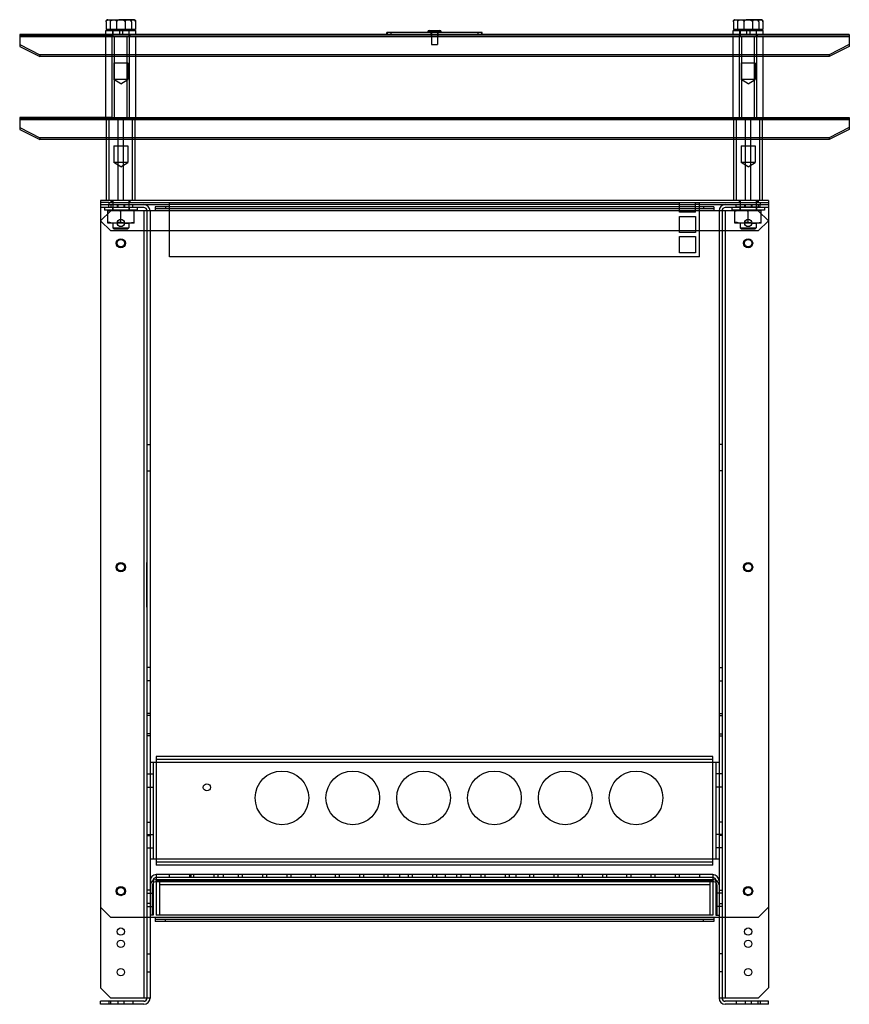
# Model space of a CAD drawing. Header units: millimetres. Extents: x 57 to 467, y 120 to 607.
import ezdxf

# ---------------------------------------------------------------- set-up
doc = ezdxf.new("R2010")
doc.units = ezdxf.units.MM
doc.header["$LTSCALE"] = 47.570984
doc.layers.get('0').update_dxf_attribs({"linetype": 'CONTINUOUS'})

msp = doc.modelspace()

# ---------------------------------------------------------------- linework, layer by layer
at = {"color": 7, "linetype": 'Continuous'}
for p, q in [((99.29, 605.7), (99.29, 601.9)), ((100.08, 606.7), (113.08, 606.7)), ((101.37, 605.7), (101.37, 601.9)), ((104.5, 605.7), (104.5, 601.9)), ((108.66, 605.7), (108.66, 601.9)), ((111.78, 605.7), (111.78, 601.9)), ((113.86, 605.7), (113.86, 601.9)), ((409.29, 605.7), (409.29, 601.9)), ((410.08, 606.7), (423.08, 606.7)), ((411.37, 605.7), (411.37, 601.9)), ((414.5, 605.7), (414.5, 601.9)), ((418.66, 605.7), (418.66, 601.9)), ((421.78, 605.7), (421.78, 601.9)), ((423.86, 605.7), (423.86, 601.9)), ((56.58, 599.4), (56.58, 593.54)), ((466.58, 599.4), (56.58, 599.4)), ((466.58, 599.05), (56.58, 599.05)), ((102.08, 598.4), (56.58, 598.4)), ((466.58, 598.19), (56.58, 598.19)), ((99.1, 558.4), (99.1, 598.4)), ((99.18, 599.4), (99.18, 601.4)), ((99.18, 601.4), (113.98, 601.4)), ((113.86, 601.9), (99.29, 601.9)), ((100.08, 601.9), (100.08, 601.4)), ((102.08, 599.4), (102.08, 598.4)), ((102.08, 598.4), (111.08, 598.4)), ((102.29, 558.4), (102.29, 598.4)), ((102.53, 599.4), (102.53, 601.4)), ((102.58, 601.4), (102.58, 598.4)), ((103.38, 558.4), (103.38, 598.4)), ((105.83, 601.4), (105.83, 599.4)), ((107.33, 601.4), (107.33, 599.4)), ((109.77, 558.4), (109.77, 598.4)), ((110.58, 601.4), (110.58, 598.4)), ((110.63, 599.4), (110.63, 601.4)), ((110.86, 558.4), (110.86, 598.4)), ((111.08, 599.4), (111.08, 598.4)), ((111.08, 598.4), (412.08, 598.4)), ((113.08, 601.9), (113.08, 601.4)), ((113.98, 599.4), (113.98, 601.4)), ((114.06, 558.4), (114.06, 598.4)), ((238.04, 599.4), (238.04, 600.4)), ((285.11, 600.4), (238.04, 600.4)), ((238.31, 599.4), (238.31, 600.4)), ((239.04, 600.5), (239.04, 600.4)), ((239.04, 600.5), (284.11, 600.5)), ((239.17, 600.4), (239.18, 600.5)), ((240.04, 600.5), (240.04, 599.4)), ((242.47, 600.4), (242.46, 600.5)), ((250.49, 600.5), (250.49, 600.4)), ((252.64, 600.4), (252.64, 600.5)), ((252.68, 600.4), (252.68, 600.5)), ((253.64, 600.4), (253.64, 600.5)), ((256.44, 600.4), (256.44, 600.5)), ((256.54, 600.4), (256.54, 600.5)), ((256.84, 600.4), (256.84, 600.5)), ((257.54, 600.4), (257.54, 600.5)), ((257.84, 600.4), (257.84, 600.5)), ((258.04, 600.4), (258.04, 600.5)), ((258.33, 600.5), (258.33, 600.7)), ((258.33, 600.7), (264.83, 600.7)), ((258.93, 601.3), (264.23, 601.3)), ((259.08, 600.4), (259.08, 600.5)), ((259.2, 600.4), (259.2, 600.5)), ((259.34, 600.4), (259.34, 600.5)), ((259.58, 600.5), (259.58, 600.4)), ((259.75, 600.4), (259.75, 600.5)), ((259.84, 600.4), (259.84, 599.4)), ((259.98, 600.5), (259.98, 598.4)), ((260.07, 600.5), (260.08, 594.5)), ((260.33, 600.4), (260.33, 600.5)), ((260.58, 601), (260.58, 600.9)), ((260.58, 601), (262.58, 601)), ((260.58, 600.9), (262.58, 600.9)), ((260.58, 600.4), (260.58, 600.5)), ((260.7, 600.4), (260.7, 600.5)), ((260.71, 600.4), (260.71, 600.5)), ((261.08, 600.5), (261.08, 600.4)), ((261.24, 600.4), (261.24, 600.5)), ((261.57, 600.4), (261.57, 600.5)), ((261.58, 600.34), (261.57, 600.5)), ((261.58, 600.34), (261.58, 600.5)), ((261.83, 600.4), (261.83, 600.5)), ((262.08, 600.4), (262.08, 600.5)), ((262.2, 600.4), (262.2, 600.5)), ((262.44, 600.4), (262.44, 600.5)), ((262.58, 601), (262.58, 600.9)), ((262.58, 600.5), (262.58, 600.4)), ((262.75, 600.4), (262.75, 600.5)), ((262.84, 600.4), (262.84, 600.5)), ((263.07, 600.5), (263.08, 594.5)), ((263.18, 600.5), (263.18, 598.4)), ((263.31, 599.4), (263.33, 600.5)), ((263.58, 600.4), (263.58, 600.5)), ((264.04, 600.4), (264.04, 600.5)), ((264.64, 600.4), (264.64, 600.5)), ((264.83, 600.5), (264.83, 600.7)), ((265.54, 600.4), (265.54, 600.5)), ((265.64, 600.4), (265.64, 600.5)), ((266.64, 600.4), (266.64, 600.5)), ((266.84, 600.4), (266.84, 600.5)), ((267.74, 600.4), (267.74, 600.5)), ((267.94, 600.4), (267.94, 600.5)), ((268.14, 600.4), (268.14, 600.5)), ((268.54, 600.4), (268.54, 600.5)), ((268.74, 600.4), (268.74, 600.5)), ((269.14, 600.4), (269.14, 600.5)), ((269.74, 600.4), (269.74, 600.5)), ((270.48, 600.4), (270.48, 600.5)), ((280.69, 600.4), (280.69, 600.5)), ((283.11, 599.4), (283.11, 600.5)), ((283.98, 600.5), (283.98, 600.4)), ((284.11, 600.5), (284.11, 600.4)), ((284.84, 600.4), (284.84, 599.4)), ((285.11, 599.4), (285.11, 600.4)), ((409.1, 558.4), (409.1, 598.4)), ((409.18, 599.4), (409.18, 601.4)), ((409.18, 601.4), (423.98, 601.4)), ((423.86, 601.9), (409.29, 601.9)), ((410.08, 601.9), (410.08, 601.4)), ((412.08, 599.4), (412.08, 598.4)), ((412.08, 598.4), (421.08, 598.4)), ((412.29, 558.4), (412.29, 598.4)), ((412.53, 599.4), (412.53, 601.4)), ((412.58, 601.4), (412.58, 598.4)), ((413.38, 558.4), (413.38, 598.4)), ((415.83, 601.4), (415.83, 599.4)), ((417.33, 601.4), (417.33, 599.4)), ((419.77, 558.4), (419.77, 598.4)), ((420.58, 601.4), (420.58, 598.4)), ((420.63, 599.4), (420.63, 601.4)), ((420.86, 558.4), (420.86, 598.4)), ((421.08, 599.4), (421.08, 598.4)), ((421.08, 598.4), (466.58, 598.4)), ((423.08, 601.9), (423.08, 601.4)), ((423.98, 599.4), (423.98, 601.4)), ((424.06, 558.4), (424.06, 598.4)), ((466.58, 599.4), (466.58, 593.54)), ((56.58, 594.4), (66.58, 589.4)), ((56.58, 593.54), (66.58, 588.54)), ((260.08, 594.5), (263.08, 594.5)), ((466.58, 594.4), (456.58, 589.4)), ((466.58, 593.54), (456.58, 588.54)), ((66.58, 589.4), (66.58, 588.54)), ((456.58, 589.4), (66.58, 589.4)), ((456.58, 588.54), (66.58, 588.54)), ((456.58, 589.4), (456.58, 588.54)), ((103.18, 585.4), (103.18, 577.1)), ((103.18, 585.4), (109.96, 585.4)), ((109.98, 585.4), (109.98, 577.1)), ((413.18, 585.4), (413.18, 577.1)), ((413.18, 585.4), (419.96, 585.4)), ((419.98, 585.4), (419.98, 577.1)), ((106.58, 575.06), (103.18, 577.1)), ((109.98, 577.1), (103.18, 577.1)), ((106.58, 575.06), (109.98, 577.1)), ((419.98, 577.1), (413.18, 577.1)), ((416.58, 575.06), (413.18, 577.1)), ((416.58, 575.06), (419.98, 577.1)), ((56.58, 558.4), (56.58, 552.54)), ((102.08, 558.4), (56.58, 558.4)), ((466.58, 558.05), (56.58, 558.05)), ((102.08, 557.4), (56.58, 557.4)), ((466.58, 557.19), (56.58, 557.19)), ((99.52, 517.4), (99.52, 557.4)), ((100.84, 517.4), (100.84, 557.4)), ((102.08, 558.4), (102.08, 557.4)), ((102.08, 558.4), (111.08, 558.4)), ((111.08, 557.4), (102.08, 557.4)), ((105.26, 517.4), (105.26, 557.4)), ((107.9, 517.4), (107.9, 557.4)), ((111.08, 558.4), (111.08, 557.4)), ((111.08, 558.4), (412.08, 558.4)), ((412.08, 557.4), (111.08, 557.4)), ((112.32, 517.4), (112.32, 557.4)), ((113.64, 517.4), (113.64, 557.4)), ((139.58, 558.4), (139.58, 557.4)), ((383.58, 558.4), (383.58, 557.4)), ((409.52, 517.4), (409.52, 557.4)), ((410.84, 517.4), (410.84, 557.4)), ((412.08, 558.4), (412.08, 557.4)), ((412.08, 558.4), (421.08, 558.4)), ((421.08, 557.4), (412.08, 557.4)), ((415.26, 517.4), (415.26, 557.4)), ((417.9, 517.4), (417.9, 557.4)), ((421.08, 558.4), (421.08, 557.4)), ((421.08, 558.4), (466.58, 558.4)), ((466.58, 557.4), (421.08, 557.4)), ((422.32, 517.4), (422.32, 557.4)), ((423.64, 517.4), (423.64, 557.4)), ((466.58, 558.4), (466.58, 552.54)), ((56.58, 553.4), (66.58, 548.4)), ((56.58, 552.54), (66.58, 547.54)), ((466.58, 553.4), (456.58, 548.4)), ((466.58, 552.54), (456.58, 547.54)), ((66.58, 548.4), (66.58, 547.54)), ((456.58, 548.4), (66.58, 548.4)), ((456.58, 547.54), (66.58, 547.54)), ((456.58, 548.4), (456.58, 547.54)), ((103.18, 544.4), (103.18, 536.1)), ((103.18, 544.4), (109.97, 544.4)), ((109.98, 544.4), (109.98, 536.1)), ((413.18, 544.4), (413.18, 536.1)), ((413.18, 544.4), (419.97, 544.4)), ((419.98, 544.4), (419.98, 536.1)), ((106.58, 534.06), (103.18, 536.1)), ((109.98, 536.1), (103.18, 536.1)), ((106.58, 534.06), (109.98, 536.1)), ((419.98, 536.1), (413.18, 536.1)), ((416.58, 534.06), (413.18, 536.1)), ((416.58, 534.06), (419.98, 536.1)), ((96.58, 517.4), (96.58, 507.4)), ((426.58, 517.4), (96.58, 517.4)), ((100.58, 516.4), (96.58, 516.4)), ((100.58, 516.4), (100.58, 515.4)), ((100.58, 516.4), (422.58, 516.4)), ((101.58, 517.4), (101.58, 516.4)), ((102.08, 517.4), (102.08, 516.4)), ((102.58, 517.4), (102.58, 512.7)), ((110.58, 517.4), (110.58, 512.7)), ((111.08, 517.4), (111.08, 516.4)), ((130.58, 489.58), (130.58, 516.4)), ((382.58, 511.58), (382.58, 516.4)), ((390.58, 511.58), (390.58, 516.4)), ((392.58, 489.58), (392.58, 516.4)), ((412.08, 517.4), (412.08, 516.4)), ((412.58, 517.4), (412.58, 512.7)), ((420.58, 517.4), (420.58, 512.7)), ((421.08, 517.4), (421.08, 516.4)), ((421.58, 517.4), (421.58, 516.4)), ((422.58, 516.4), (422.58, 515.4)), ((422.58, 516.4), (426.58, 516.4)), ((426.58, 517.4), (426.58, 507.4)), ((117.88, 513.9), (96.57, 513.9)), ((101.57, 512.3), (96.57, 507.3)), ((96.58, 515.4), (100.58, 515.4)), ((98.48, 513.9), (98.48, 512.7)), ((114.68, 512.7), (98.48, 512.7)), ((100.08, 506.2), (100.08, 512.7)), ((100.57, 514.1), (100.57, 515.4)), ((100.57, 514.1), (112.57, 514.1)), ((100.58, 515.4), (130.58, 515.4)), ((101.57, 515.4), (101.57, 513.9)), ((421.59, 512.3), (101.57, 512.3)), ((102.48, 514.1), (102.48, 512.7)), ((104.77, 515.4), (104.77, 513.9)), ((105.07, 515.4), (105.07, 514.1)), ((106.58, 506.78), (106.58, 512.12)), ((108.07, 515.4), (108.07, 514.1)), ((108.37, 515.4), (108.37, 513.9)), ((110.68, 514.1), (110.68, 512.7)), ((112.57, 514.1), (112.57, 515.4)), ((113.08, 506.2), (113.08, 512.7)), ((114.68, 513.9), (114.68, 512.7)), ((117.88, 512.3), (117.88, 123.5)), ((119.48, 512.3), (119.48, 123.5)), ((120.98, 512.3), (120.98, 123.5)), ((123.57, 514.3), (123.57, 512.3)), ((399.57, 514.3), (123.57, 514.3)), ((399.57, 513.3), (123.57, 513.3)), ((128.57, 514.3), (128.57, 513.3)), ((382.58, 515.4), (130.58, 515.4)), ((130.58, 514.4), (392.58, 514.4)), ((382.58, 515.4), (390.58, 515.4)), ((390.58, 511.58), (382.58, 511.58)), ((392.58, 515.4), (390.58, 515.4)), ((392.58, 515.4), (422.58, 515.4)), ((394.57, 514.3), (394.57, 513.3)), ((399.57, 514.3), (399.57, 512.3)), ((402.18, 512.3), (402.18, 123.5)), ((403.68, 512.3), (403.68, 123.5)), ((426.59, 513.9), (405.28, 513.9)), ((405.28, 512.3), (405.28, 123.5)), ((408.48, 513.9), (408.48, 512.7)), ((424.68, 512.7), (408.48, 512.7)), ((410.08, 506.2), (410.08, 512.7)), ((410.59, 514.1), (410.59, 515.4)), ((422.59, 514.1), (410.59, 514.1)), ((412.48, 514.1), (412.48, 512.7)), ((414.79, 515.4), (414.79, 513.9)), ((415.09, 515.4), (415.09, 514.1)), ((416.58, 506.78), (416.58, 512.12)), ((418.09, 515.4), (418.09, 514.1)), ((418.39, 515.4), (418.39, 513.9)), ((420.68, 514.1), (420.68, 512.7)), ((426.57, 507.3), (421.57, 512.3)), ((421.59, 515.4), (421.59, 513.9)), ((422.58, 515.4), (426.59, 515.4)), ((422.59, 514.1), (422.59, 515.4)), ((423.08, 506.2), (423.08, 512.7)), ((424.68, 513.9), (424.68, 512.7)), ((96.57, 507.3), (96.57, 128.5)), ((96.58, 507.4), (101.58, 502.4)), ((113.08, 506.2), (100.08, 506.2)), ((102.58, 506.2), (102.58, 503.9)), ((110.58, 506.2), (110.58, 503.9)), ((382.58, 501.58), (382.58, 509.58)), ((382.58, 509.58), (390.58, 509.58)), ((390.58, 509.58), (390.58, 501.58)), ((423.08, 506.2), (410.08, 506.2)), ((412.58, 506.2), (412.58, 503.9)), ((420.58, 506.2), (420.58, 503.9)), ((426.58, 507.4), (421.58, 502.4)), ((426.57, 507.3), (426.59, 128.5)), ((421.58, 502.4), (101.58, 502.4)), ((103.08, 503.4), (102.58, 503.9)), ((102.58, 503.9), (110.58, 503.9)), ((103.08, 503.4), (110.08, 503.4)), ((110.08, 503.4), (110.58, 503.9)), ((390.58, 501.58), (382.58, 501.58)), ((412.58, 503.9), (420.58, 503.9)), ((413.08, 503.4), (412.58, 503.9)), ((413.08, 503.4), (420.08, 503.4)), ((420.08, 503.4), (420.58, 503.9)), ((382.58, 491.58), (382.58, 499.58)), ((382.58, 499.58), (390.58, 499.58)), ((390.58, 499.58), (390.58, 491.58)), ((390.58, 491.58), (382.58, 491.58)), ((392.58, 489.58), (130.58, 489.58)), ((119.48, 396.9), (120.98, 396.9)), ((403.68, 396.9), (402.18, 396.9)), ((119.48, 383.9), (120.98, 383.9)), ((403.68, 383.9), (402.18, 383.9)), ((119.31, 338.55), (119.31, 316.62)), ((119.41, 338.55), (119.31, 338.55)), ((119.41, 337.58), (119.31, 337.58)), ((119.41, 337.52), (119.31, 337.52)), ((119.41, 337.05), (119.31, 337.05)), ((119.41, 336.97), (119.31, 336.97)), ((119.41, 336.43), (119.31, 336.43)), ((119.41, 336.35), (119.31, 336.35)), ((119.41, 336.26), (119.31, 336.26)), ((119.31, 336.22), (119.41, 336.22)), ((119.41, 336.14), (119.31, 336.14)), ((119.41, 336.07), (119.31, 336.07)), ((119.41, 339.9), (119.41, 338.9)), ((119.41, 338.55), (119.41, 316.62)), ((119.41, 335.51), (119.31, 335.51)), ((119.41, 335.27), (119.31, 335.27)), ((119.41, 335.19), (119.31, 335.19)), ((119.41, 335.03), (119.31, 335.03)), ((119.41, 334.95), (119.31, 334.95)), ((119.41, 334.86), (119.31, 334.86)), ((119.41, 334.81), (119.31, 334.81)), ((119.41, 334.74), (119.31, 334.74)), ((119.31, 334.5), (119.41, 334.5)), ((119.31, 334.37), (119.41, 334.37)), ((119.41, 334.32), (119.31, 334.32)), ((119.31, 334.18), (119.41, 334.18)), ((119.41, 334.07), (119.31, 334.07)), ((119.31, 333.86), (119.41, 333.86)), ((119.41, 333.55), (119.31, 333.55)), ((119.41, 333.38), (119.31, 333.38)), ((119.41, 332.9), (119.31, 332.9)), ((119.41, 332.84), (119.31, 332.84)), ((119.41, 329.47), (119.31, 329.47)), ((119.41, 329.41), (119.31, 329.41)), ((119.41, 329.33), (119.31, 329.33)), ((119.41, 328.99), (119.31, 328.99)), ((119.41, 328.94), (119.31, 328.94)), ((119.41, 328.91), (119.31, 328.91)), ((119.41, 328.51), (119.31, 328.51)), ((119.31, 328.45), (119.41, 328.45)), ((119.41, 328.25), (119.31, 328.25)), ((119.41, 328.21), (119.31, 328.21)), ((119.41, 328.17), (119.31, 328.17)), ((119.41, 328.11), (119.31, 328.11)), ((119.31, 328.07), (119.41, 328.07)), ((119.41, 327.84), (119.31, 327.84)), ((119.41, 327.69), (119.31, 327.69)), ((119.41, 327.63), (119.31, 327.63)), ((119.41, 327.55), (119.31, 327.55)), ((119.41, 327.51), (119.31, 327.51)), ((119.41, 327.49), (119.31, 327.49)), ((119.41, 327.41), (119.31, 327.41)), ((119.41, 327.26), (119.31, 327.26)), ((119.41, 327.21), (119.31, 327.21)), ((119.31, 327.16), (119.41, 327.16)), ((119.41, 327.1), (119.31, 327.1)), ((119.41, 327.06), (119.31, 327.06)), ((119.31, 326.98), (119.41, 326.98)), ((119.41, 326.92), (119.31, 326.92)), ((119.41, 326.86), (119.31, 326.86)), ((119.41, 326.73), (119.31, 326.73)), ((119.41, 326.69), (119.31, 326.69)), ((119.41, 326.64), (119.31, 326.64)), ((119.31, 326.58), (119.41, 326.58)), ((119.41, 326.53), (119.31, 326.53)), ((119.41, 326.48), (119.31, 326.48)), ((119.41, 326.45), (119.31, 326.45)), ((119.41, 326.39), (119.31, 326.39)), ((119.41, 326.33), (119.31, 326.33)), ((119.41, 326.26), (119.31, 326.26)), ((119.41, 326.2), (119.31, 326.2)), ((119.41, 326.15), (119.31, 326.15)), ((119.41, 326.1), (119.31, 326.1)), ((119.41, 326.07), (119.31, 326.07)), ((119.31, 326.03), (119.41, 326.03)), ((119.41, 325.97), (119.31, 325.97)), ((119.31, 325.8), (119.41, 325.8)), ((119.41, 325.75), (119.31, 325.75)), ((119.41, 325.72), (119.31, 325.72)), ((119.41, 325.68), (119.31, 325.68)), ((119.41, 325.55), (119.31, 325.55)), ((119.41, 325.34), (119.31, 325.34)), ((119.41, 325.26), (119.31, 325.26)), ((119.41, 325.2), (119.31, 325.2)), ((119.41, 324.78), (119.31, 324.78)), ((119.41, 324.73), (119.31, 324.73)), ((119.41, 321.36), (119.31, 321.36)), ((119.41, 321.3), (119.31, 321.3)), ((119.41, 320.88), (119.31, 320.88)), ((119.41, 320.83), (119.31, 320.83)), ((119.41, 320.8), (119.31, 320.8)), ((119.41, 320.77), (119.31, 320.77)), ((119.41, 320.71), (119.31, 320.71)), ((119.41, 320.4), (119.31, 320.4)), ((119.31, 320.34), (119.41, 320.34)), ((119.41, 320.11), (119.31, 320.11)), ((119.41, 320.04), (119.31, 320.04)), ((119.31, 319.96), (119.41, 319.96)), ((119.41, 319.88), (119.31, 319.88)), ((119.41, 319.74), (119.31, 319.74)), ((119.41, 319.58), (119.31, 319.58)), ((119.41, 319.52), (119.31, 319.52)), ((119.41, 319.44), (119.31, 319.44)), ((119.41, 319.28), (119.31, 319.28)), ((119.41, 319.19), (119.31, 319.19)), ((119.31, 319.17), (119.41, 319.17)), ((119.41, 319.13), (119.31, 319.13)), ((119.41, 319.11), (119.31, 319.11)), ((119.41, 319.02), (119.31, 319.02)), ((119.41, 318.88), (119.31, 318.88)), ((119.41, 318.85), (119.31, 318.85)), ((119.41, 318.79), (119.31, 318.79)), ((119.41, 318.73), (119.31, 318.73)), ((119.41, 318.69), (119.31, 318.69)), ((119.41, 318.58), (119.31, 318.58)), ((119.31, 318.47), (119.41, 318.47)), ((119.41, 318.41), (119.31, 318.41)), ((119.41, 318.37), (119.31, 318.37)), ((119.31, 318.28), (119.41, 318.28)), ((119.41, 318.22), (119.31, 318.22)), ((119.41, 318.08), (119.31, 318.08)), ((119.41, 318.04), (119.31, 318.04)), ((119.31, 317.95), (119.41, 317.95)), ((119.41, 317.9), (119.31, 317.9)), ((119.41, 317.8), (119.31, 317.8)), ((119.31, 317.74), (119.41, 317.74)), ((119.41, 317.69), (119.31, 317.69)), ((119.41, 317.65), (119.31, 317.65)), ((119.41, 317.62), (119.31, 317.62)), ((119.41, 317.57), (119.31, 317.57)), ((119.41, 317.44), (119.31, 317.44)), ((119.41, 317.23), (119.31, 317.23)), ((119.31, 317.18), (119.41, 317.18)), ((119.41, 317.15), (119.31, 317.15)), ((119.41, 316.9), (119.31, 316.9)), ((119.41, 316.68), (119.31, 316.68)), ((119.41, 316.62), (119.31, 316.62)), ((119.41, 315.9), (119.41, 314.9)), ((119.41, 305.9), (119.41, 247.9)), ((120.98, 286.8), (119.48, 286.8)), ((402.18, 286.8), (403.68, 286.8)), ((120.98, 280.2), (119.48, 280.2)), ((402.18, 280.2), (403.68, 280.2)), ((120.98, 264), (119.48, 264)), ((120.98, 263), (119.48, 263)), ((402.18, 264), (403.68, 264)), ((402.18, 263), (403.68, 263)), ((120.98, 254), (119.48, 254)), ((120.98, 253), (119.48, 253)), ((402.18, 254), (403.68, 254)), ((402.18, 253), (403.68, 253)), ((402.18, 239.75), (120.98, 239.75)), ((122.48, 239.75), (122.48, 192.25)), ((124.08, 242.85), (124.08, 189.15)), ((399.08, 242.85), (124.08, 242.85)), ((399.08, 241.35), (124.08, 241.35)), ((399.08, 189.15), (399.08, 242.85)), ((400.68, 239.75), (400.68, 192.25)), ((119.48, 234.3), (122.48, 234.3)), ((403.68, 234.3), (400.68, 234.3)), ((119.48, 227.7), (122.48, 227.7)), ((403.68, 227.7), (400.68, 227.7)), ((119.48, 210.3), (120.98, 210.3)), ((403.68, 210.3), (402.18, 210.3)), ((119.48, 204.3), (122.48, 204.3)), ((403.68, 204.3), (400.68, 204.3)), ((119.48, 203.7), (120.98, 203.7)), ((403.68, 203.7), (402.18, 203.7)), ((119.48, 197.7), (122.48, 197.7)), ((403.68, 197.7), (400.68, 197.7)), ((120.98, 192.25), (402.18, 192.25)), ((399.08, 190.65), (124.08, 190.65)), ((399.08, 189.15), (124.08, 189.15)), ((122.48, 181.4), (122.48, 164.5)), ((399.68, 181.86), (123.68, 181.86)), ((399.68, 180.86), (123.68, 180.86)), ((399.08, 184.5), (124.08, 184.5)), ((124.08, 184.5), (124.08, 164.5)), ((399.08, 183), (124.08, 183)), ((399.08, 181.4), (124.08, 181.4)), ((125.68, 181.86), (125.68, 164.5)), ((130.53, 184.5), (130.53, 183)), ((140.53, 184.5), (140.53, 183)), ((141.18, 184.5), (141.18, 183)), ((142.53, 184.5), (142.53, 183)), ((152.53, 184.5), (152.53, 183)), ((154.53, 184.5), (154.53, 183)), ((157.08, 184.5), (157.08, 183)), ((164.53, 184.5), (164.53, 183)), ((166.53, 184.5), (166.53, 183)), ((176.53, 184.5), (176.53, 183)), ((178.53, 184.5), (178.53, 183)), ((188.53, 184.5), (188.53, 183)), ((190.53, 184.5), (190.53, 183)), ((200.53, 184.5), (200.53, 183)), ((202.53, 184.5), (202.53, 183)), ((212.53, 184.5), (212.53, 183)), ((214.53, 184.5), (214.53, 183)), ((224.53, 184.5), (224.53, 183)), ((226.53, 184.5), (226.53, 183)), ((236.53, 184.5), (236.53, 183)), ((238.53, 184.5), (238.53, 183)), ((244.28, 184.5), (244.28, 183)), ((248.53, 184.5), (248.53, 183)), ((250.53, 184.5), (250.53, 183)), ((260.53, 184.5), (260.53, 183)), ((262.53, 184.5), (262.53, 183)), ((266.78, 184.5), (266.78, 183)), ((272.53, 184.5), (272.53, 183)), ((274.53, 184.5), (274.53, 183)), ((279.28, 184.5), (279.28, 183)), ((284.53, 184.5), (284.53, 183)), ((286.53, 184.5), (286.53, 183)), ((296.53, 184.5), (296.53, 183)), ((298.53, 184.5), (298.53, 183)), ((301.78, 184.5), (301.78, 183)), ((308.53, 184.5), (308.53, 183)), ((310.53, 184.5), (310.53, 183)), ((320.53, 184.5), (320.53, 183)), ((322.53, 184.5), (322.53, 183)), ((332.53, 184.5), (332.53, 183)), ((334.53, 184.5), (334.53, 183)), ((344.53, 184.5), (344.53, 183)), ((346.53, 184.5), (346.53, 183)), ((356.53, 184.5), (356.53, 183)), ((358.53, 184.5), (358.53, 183)), ((368.53, 184.5), (368.53, 183)), ((370.53, 184.5), (370.53, 183)), ((380.53, 184.5), (380.53, 183)), ((382.53, 184.5), (382.53, 183)), ((392.53, 184.5), (392.53, 183)), ((397.68, 181.86), (397.68, 164.5)), ((399.08, 184.5), (399.08, 164.5)), ((400.68, 181.4), (400.68, 164.5)), ((120.98, 176.8), (119.48, 176.8)), ((119.48, 175.3), (122.48, 175.3)), ((121.18, 179.36), (121.18, 164.5)), ((122.18, 179.36), (122.18, 164.5)), ((397.68, 179.36), (125.68, 179.36)), ((403.68, 175.3), (400.68, 175.3)), ((401.18, 179.36), (401.18, 164.5)), ((402.18, 176.8), (403.68, 176.8)), ((101.57, 163.3), (96.57, 168.3)), ((120.98, 170.2), (119.48, 170.2)), ((119.48, 168.7), (122.48, 168.7)), ((403.68, 168.7), (400.68, 168.7)), ((402.18, 170.2), (403.68, 170.2)), ((426.59, 168.32), (421.57, 163.3)), ((421.57, 163.3), (101.57, 163.3)), ((122.48, 164.5), (120.98, 164.5)), ((123.57, 163.3), (123.57, 161.3)), ((399.57, 162.3), (123.57, 162.3)), ((399.57, 161.3), (123.57, 161.3)), ((399.08, 164.5), (124.08, 164.5)), ((128.57, 161.3), (128.57, 162.3)), ((394.57, 161.3), (394.57, 162.3)), ((399.57, 163.3), (399.57, 161.3)), ((400.68, 164.5), (402.18, 164.5)), ((119.48, 145.4), (120.98, 145.4)), ((403.68, 145.4), (402.18, 145.4)), ((119.48, 136.4), (120.98, 136.4)), ((403.68, 136.4), (402.18, 136.4)), ((101.57, 123.5), (96.57, 128.5)), ((426.59, 128.5), (421.59, 123.5)), ((117.88, 121.9), (96.57, 121.9)), ((96.57, 120.4), (96.57, 121.9)), ((100.57, 121.9), (100.57, 120.4)), ((120.98, 123.5), (101.57, 123.5)), ((101.57, 120.4), (101.57, 121.9)), ((105.07, 121.9), (105.07, 120.4)), ((108.07, 121.9), (108.07, 120.4)), ((112.57, 121.9), (112.57, 120.4)), ((421.59, 123.5), (402.18, 123.5)), ((426.59, 121.9), (405.28, 121.9)), ((410.59, 121.9), (410.59, 120.4)), ((415.09, 121.9), (415.09, 120.4)), ((418.09, 121.9), (418.09, 120.4)), ((421.59, 120.4), (421.59, 121.9)), ((422.59, 121.9), (422.59, 120.4)), ((426.59, 120.4), (426.59, 121.9)), ((117.88, 120.4), (96.57, 120.4)), ((426.59, 120.4), (405.28, 120.4))]:
    msp.add_line(p, q, dxfattribs=at)
for centre, radius in [((106.57, 506.3), 1.8), ((416.59, 506.3), 1.8), ((106.57, 496.3), 2.25), ((106.57, 496.3), 1.8), ((416.57, 496.3), 2.25), ((416.59, 496.3), 1.8), ((106.57, 336.3), 2.25), ((106.57, 336.3), 1.8), ((416.57, 336.3), 2.25), ((416.59, 336.3), 1.8), ((186.18, 222.35), 13.25), ((221.18, 222.35), 13.25), ((256.18, 222.35), 13.25), ((291.18, 222.35), 13.25), ((326.18, 222.35), 13.25), ((361.18, 222.35), 13.25), ((149.08, 227.55), 1.75), ((106.57, 176.3), 2.25), ((106.57, 176.3), 1.8), ((416.57, 176.3), 2.25), ((416.59, 176.3), 1.8), ((106.57, 156.3), 1.8), ((416.59, 156.3), 1.8), ((106.57, 150.3), 1.8), ((416.59, 150.3), 1.8), ((106.57, 136.3), 1.8), ((416.59, 136.3), 1.8)]:
    msp.add_circle(centre, radius, dxfattribs=at)
for centre, radius, start, end in [((100.08, 605.7), 1.01, 90, 105.2771), ((113.08, 605.7), 1.01, 74.7229, 90), ((410.08, 605.7), 1.01, 90, 105.2771), ((423.08, 605.7), 1.01, 74.7229, 90), ((258.93, 600.7), 0.6, 90, 180), ((260.28, 601), 0.3, 0, 90), ((262.88, 601), 0.3, 90, 180), ((264.23, 600.7), 0.6, 0, 90), ((117.88, 512.3), 3.1, 0, 90), ((117.88, 512.3), 1.6, 0, 90), ((405.28, 512.3), 3.1, 90, 180), ((405.28, 512.3), 1.6, 90, 180), ((124.08, 181.4), 3.1, 90, 180), ((123.68, 179.36), 2.5, 90, 180), ((123.68, 179.36), 1.5, 90, 180), ((124.08, 181.4), 1.6, 90, 180), ((399.08, 181.4), 3.1, 0, 90), ((399.08, 181.4), 1.6, 0, 90), ((399.68, 179.36), 2.5, 0, 90), ((399.68, 179.36), 1.5, 0, 90), ((117.88, 123.5), 3.1, 270, 360), ((117.88, 123.5), 1.6, 270, 360), ((405.28, 123.5), 3.1, 180, 270), ((405.28, 123.5), 1.6, 180, 270)]:
    msp.add_arc(centre, radius, start, end, dxfattribs=at)
for points, knots in [([(99.29, 605.7), (99.29, 605.81), (99.31, 606.02), (99.39, 606.29), (99.51, 606.49), (99.65, 606.61), (99.81, 606.67), (99.98, 606.7), (100.15, 606.7), (100.27, 606.7), (100.33, 606.7)], [0, 0, 0, 0, 0.204309, 0.370095, 0.495988, 0.598886, 0.693252, 0.789347, 0.891286, 1, 1, 1, 1]), ([(99.29, 605.7), (99.29, 605.82), (99.36, 606.06), (99.59, 606.33), (99.9, 606.51), (100.25, 606.62), (100.63, 606.68), (101.03, 606.7), (101.45, 606.7), (101.74, 606.7), (101.89, 606.7)], [0, 0, 0, 0, 0.118329, 0.232771, 0.346156, 0.462526, 0.585504, 0.716209, 0.854542, 1, 1, 1, 1]), ([(100.33, 606.7), (100.39, 606.7), (100.51, 606.7), (100.69, 606.7), (100.85, 606.67), (101.01, 606.61), (101.15, 606.49), (101.27, 606.29), (101.35, 606.02), (101.37, 605.81), (101.37, 605.7)], [0, 0, 0, 0, 0.108992, 0.210873, 0.306685, 0.400813, 0.50394, 0.629708, 0.795218, 1, 1, 1, 1]), ([(101.37, 605.7), (101.37, 605.82), (101.47, 606.08), (101.8, 606.33), (102.21, 606.51), (102.69, 606.61), (103.21, 606.67), (103.77, 606.7), (104.38, 606.7), (104.8, 606.7), (105.01, 606.7)], [0, 0, 0, 0, 0.090691, 0.190917, 0.30108, 0.420262, 0.549559, 0.689345, 0.839542, 1, 1, 1, 1]), ([(101.89, 606.7), (102.04, 606.7), (102.34, 606.7), (102.76, 606.7), (103.16, 606.68), (103.53, 606.62), (103.88, 606.52), (104.19, 606.34), (104.43, 606.06), (104.5, 605.82), (104.5, 605.7)], [0, 0, 0, 0, 0.146051, 0.284347, 0.414492, 0.536297, 0.652225, 0.764899, 0.879871, 1, 1, 1, 1]), ([(108.14, 606.7), (107.92, 606.7), (107.5, 606.7), (106.89, 606.7), (106.33, 606.67), (105.81, 606.61), (105.34, 606.51), (104.93, 606.34), (104.6, 606.08), (104.5, 605.82), (104.5, 605.7)], [0, 0, 0, 0, 0.161069, 0.311428, 0.450901, 0.579269, 0.69829, 0.807839, 0.908564, 1, 1, 1, 1]), ([(105.01, 606.7), (105.23, 606.7), (105.65, 606.7), (106.26, 606.7), (106.82, 606.67), (107.34, 606.61), (107.81, 606.51), (108.23, 606.34), (108.55, 606.08), (108.66, 605.82), (108.66, 605.7)], [0, 0, 0, 0, 0.161069, 0.311428, 0.450901, 0.579269, 0.69829, 0.807839, 0.908564, 1, 1, 1, 1]), ([(111.78, 605.7), (111.78, 605.82), (111.68, 606.08), (111.35, 606.33), (110.94, 606.51), (110.47, 606.61), (109.95, 606.67), (109.38, 606.7), (108.77, 606.7), (108.36, 606.7), (108.14, 606.7)], [0, 0, 0, 0, 0.090691, 0.190917, 0.30108, 0.420262, 0.549559, 0.689345, 0.839542, 1, 1, 1, 1]), ([(111.26, 606.7), (111.11, 606.7), (110.82, 606.7), (110.39, 606.7), (109.99, 606.68), (109.62, 606.62), (109.27, 606.52), (108.96, 606.34), (108.72, 606.06), (108.66, 605.82), (108.66, 605.7)], [0, 0, 0, 0, 0.146051, 0.284347, 0.414492, 0.536297, 0.652225, 0.764899, 0.879871, 1, 1, 1, 1]), ([(113.86, 605.7), (113.86, 605.82), (113.8, 606.06), (113.56, 606.33), (113.25, 606.51), (112.9, 606.62), (112.53, 606.68), (112.12, 606.7), (111.7, 606.7), (111.41, 606.7), (111.26, 606.7)], [0, 0, 0, 0, 0.118329, 0.232771, 0.346156, 0.462526, 0.585504, 0.716209, 0.854542, 1, 1, 1, 1]), ([(111.78, 605.7), (111.78, 605.81), (111.8, 606.03), (111.89, 606.3), (112.01, 606.5), (112.15, 606.61), (112.31, 606.67), (112.47, 606.7), (112.65, 606.7), (112.76, 606.7), (112.82, 606.7)], [0, 0, 0, 0, 0.209799, 0.376975, 0.502601, 0.604822, 0.69865, 0.79382, 0.894035, 1, 1, 1, 1]), ([(112.82, 606.7), (112.88, 606.7), (113, 606.7), (113.17, 606.7), (113.33, 606.67), (113.49, 606.61), (113.64, 606.49), (113.76, 606.3), (113.84, 606.03), (113.86, 605.81), (113.86, 605.7)], [0, 0, 0, 0, 0.106052, 0.206334, 0.301532, 0.395514, 0.498556, 0.624695, 0.791761, 1, 1, 1, 1]), ([(409.29, 605.7), (409.29, 605.81), (409.31, 606.02), (409.39, 606.29), (409.51, 606.49), (409.65, 606.61), (409.81, 606.67), (409.98, 606.7), (410.15, 606.7), (410.27, 606.7), (410.33, 606.7)], [0, 0, 0, 0, 0.204309, 0.370095, 0.495988, 0.598886, 0.693252, 0.789347, 0.891286, 1, 1, 1, 1]), ([(409.29, 605.7), (409.29, 605.82), (409.36, 606.06), (409.59, 606.33), (409.9, 606.51), (410.25, 606.62), (410.63, 606.68), (411.03, 606.7), (411.45, 606.7), (411.74, 606.7), (411.89, 606.7)], [0, 0, 0, 0, 0.118329, 0.232771, 0.346156, 0.462526, 0.585504, 0.716209, 0.854542, 1, 1, 1, 1]), ([(410.33, 606.7), (410.39, 606.7), (410.51, 606.7), (410.69, 606.7), (410.85, 606.67), (411.01, 606.61), (411.15, 606.49), (411.27, 606.29), (411.35, 606.02), (411.37, 605.81), (411.37, 605.7)], [0, 0, 0, 0, 0.108992, 0.210873, 0.306685, 0.400813, 0.50394, 0.629708, 0.795218, 1, 1, 1, 1]), ([(411.37, 605.7), (411.37, 605.82), (411.47, 606.08), (411.8, 606.33), (412.21, 606.51), (412.69, 606.61), (413.21, 606.67), (413.77, 606.7), (414.38, 606.7), (414.8, 606.7), (415.01, 606.7)], [0, 0, 0, 0, 0.090691, 0.190917, 0.30108, 0.420262, 0.549559, 0.689345, 0.839542, 1, 1, 1, 1]), ([(411.89, 606.7), (412.04, 606.7), (412.34, 606.7), (412.76, 606.7), (413.16, 606.68), (413.53, 606.62), (413.88, 606.52), (414.19, 606.34), (414.43, 606.06), (414.5, 605.82), (414.5, 605.7)], [0, 0, 0, 0, 0.146051, 0.284347, 0.414492, 0.536297, 0.652225, 0.764899, 0.879871, 1, 1, 1, 1]), ([(418.14, 606.7), (417.92, 606.7), (417.5, 606.7), (416.89, 606.7), (416.33, 606.67), (415.81, 606.61), (415.34, 606.51), (414.93, 606.34), (414.6, 606.08), (414.5, 605.82), (414.5, 605.7)], [0, 0, 0, 0, 0.161069, 0.311428, 0.450901, 0.579269, 0.69829, 0.807839, 0.908564, 1, 1, 1, 1]), ([(415.01, 606.7), (415.23, 606.7), (415.65, 606.7), (416.26, 606.7), (416.82, 606.67), (417.34, 606.61), (417.81, 606.51), (418.23, 606.34), (418.55, 606.08), (418.66, 605.82), (418.66, 605.7)], [0, 0, 0, 0, 0.161069, 0.311428, 0.450901, 0.579269, 0.69829, 0.807839, 0.908564, 1, 1, 1, 1]), ([(421.78, 605.7), (421.78, 605.82), (421.68, 606.08), (421.35, 606.33), (420.94, 606.51), (420.47, 606.61), (419.95, 606.67), (419.38, 606.7), (418.77, 606.7), (418.36, 606.7), (418.14, 606.7)], [0, 0, 0, 0, 0.090691, 0.190917, 0.30108, 0.420262, 0.549559, 0.689345, 0.839542, 1, 1, 1, 1]), ([(421.26, 606.7), (421.11, 606.7), (420.82, 606.7), (420.39, 606.7), (419.99, 606.68), (419.62, 606.62), (419.27, 606.52), (418.96, 606.34), (418.72, 606.06), (418.66, 605.82), (418.66, 605.7)], [0, 0, 0, 0, 0.146051, 0.284347, 0.414492, 0.536297, 0.652225, 0.764899, 0.879871, 1, 1, 1, 1]), ([(423.86, 605.7), (423.86, 605.82), (423.8, 606.06), (423.56, 606.33), (423.25, 606.51), (422.9, 606.62), (422.53, 606.68), (422.12, 606.7), (421.7, 606.7), (421.41, 606.7), (421.26, 606.7)], [0, 0, 0, 0, 0.118329, 0.232771, 0.346156, 0.462526, 0.585504, 0.716209, 0.854542, 1, 1, 1, 1]), ([(421.78, 605.7), (421.78, 605.81), (421.8, 606.03), (421.89, 606.3), (422.01, 606.5), (422.15, 606.61), (422.31, 606.67), (422.47, 606.7), (422.65, 606.7), (422.76, 606.7), (422.82, 606.7)], [0, 0, 0, 0, 0.209799, 0.376975, 0.502601, 0.604822, 0.69865, 0.79382, 0.894035, 1, 1, 1, 1]), ([(422.82, 606.7), (422.88, 606.7), (423, 606.7), (423.17, 606.7), (423.33, 606.67), (423.49, 606.61), (423.64, 606.49), (423.76, 606.3), (423.84, 606.03), (423.86, 605.81), (423.86, 605.7)], [0, 0, 0, 0, 0.106052, 0.206334, 0.301532, 0.395514, 0.498556, 0.624695, 0.791761, 1, 1, 1, 1]), ([(100.08, 512.12), (100.44, 512.24), (101.15, 512.45), (102.24, 512.65), (102.97, 512.7), (103.33, 512.7)], [0, 0, 0, 0, 0.342596, 0.674707, 1, 1, 1, 1]), ([(103.33, 512.7), (103.69, 512.7), (104.41, 512.65), (105.5, 512.45), (106.22, 512.24), (106.58, 512.12)], [0, 0, 0, 0, 0.325483, 0.65763, 1, 1, 1, 1]), ([(109.83, 512.7), (109.48, 512.7), (108.76, 512.66), (107.67, 512.46), (106.94, 512.24), (106.58, 512.12)], [0, 0, 0, 0, 0.317007, 0.64908, 1, 1, 1, 1]), ([(113.08, 512.12), (112.72, 512.24), (112, 512.45), (110.91, 512.65), (110.19, 512.7), (109.83, 512.7)], [0, 0, 0, 0, 0.342596, 0.674707, 1, 1, 1, 1]), ([(410.08, 512.12), (410.44, 512.24), (411.15, 512.45), (412.24, 512.65), (412.97, 512.7), (413.33, 512.7)], [0, 0, 0, 0, 0.342596, 0.674707, 1, 1, 1, 1]), ([(413.33, 512.7), (413.69, 512.7), (414.41, 512.65), (415.5, 512.45), (416.22, 512.24), (416.58, 512.12)], [0, 0, 0, 0, 0.325483, 0.65763, 1, 1, 1, 1]), ([(419.83, 512.7), (419.48, 512.7), (418.76, 512.66), (417.67, 512.46), (416.94, 512.24), (416.58, 512.12)], [0, 0, 0, 0, 0.317007, 0.64908, 1, 1, 1, 1]), ([(423.08, 512.12), (422.72, 512.24), (422, 512.45), (420.91, 512.65), (420.19, 512.7), (419.83, 512.7)], [0, 0, 0, 0, 0.342596, 0.674707, 1, 1, 1, 1]), ([(103.33, 506.2), (102.97, 506.2), (102.24, 506.25), (101.15, 506.45), (100.44, 506.66), (100.08, 506.78)], [0, 0, 0, 0, 0.325483, 0.65763, 1, 1, 1, 1]), ([(106.58, 506.78), (106.22, 506.66), (105.5, 506.45), (104.41, 506.25), (103.69, 506.2), (103.33, 506.2)], [0, 0, 0, 0, 0.342596, 0.674707, 1, 1, 1, 1]), ([(106.58, 506.78), (106.94, 506.66), (107.67, 506.45), (108.76, 506.25), (109.48, 506.2), (109.83, 506.2)], [0, 0, 0, 0, 0.350819, 0.682858, 1, 1, 1, 1]), ([(109.83, 506.2), (110.19, 506.2), (110.91, 506.25), (112, 506.45), (112.72, 506.66), (113.08, 506.78)], [0, 0, 0, 0, 0.325483, 0.65763, 1, 1, 1, 1]), ([(413.33, 506.2), (412.97, 506.2), (412.24, 506.25), (411.15, 506.45), (410.44, 506.66), (410.08, 506.78)], [0, 0, 0, 0, 0.325483, 0.65763, 1, 1, 1, 1]), ([(416.58, 506.78), (416.22, 506.66), (415.5, 506.45), (414.41, 506.25), (413.69, 506.2), (413.33, 506.2)], [0, 0, 0, 0, 0.342596, 0.674707, 1, 1, 1, 1]), ([(416.58, 506.78), (416.94, 506.66), (417.67, 506.45), (418.76, 506.25), (419.48, 506.2), (419.83, 506.2)], [0, 0, 0, 0, 0.350819, 0.682858, 1, 1, 1, 1]), ([(419.83, 506.2), (420.19, 506.2), (420.91, 506.25), (422, 506.45), (422.72, 506.66), (423.08, 506.78)], [0, 0, 0, 0, 0.325483, 0.65763, 1, 1, 1, 1])]:
    msp.add_open_spline(points, degree=3, knots=knots, dxfattribs=at)

doc.saveas('drawing.dxf')
